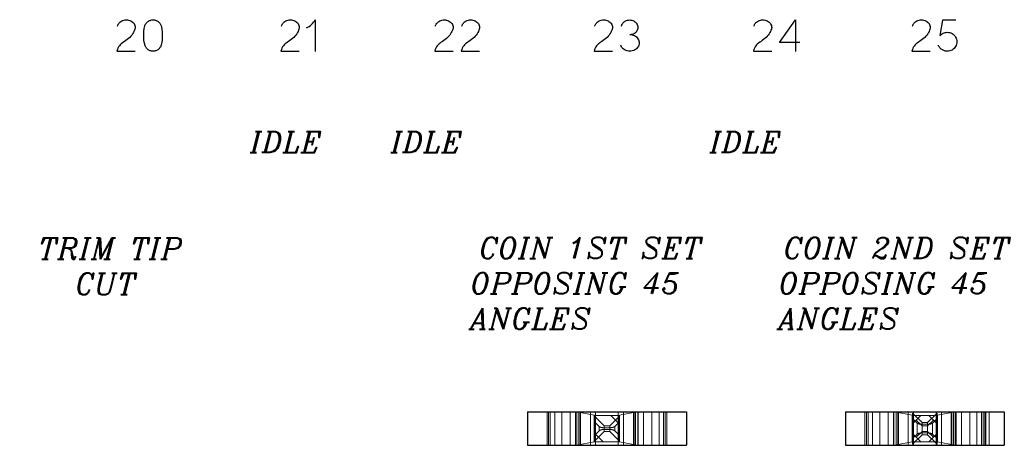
# Model space of a CAD drawing. Header units: inches. Extents: x -14.1 to 21.9, y -36.2 to -13.1.
# Tile 10 of 74: x 1.714 to 2.643, y -25.04 to -24.638. Entities that reach past the tile are written whole.
import ezdxf

# ---------------------------------------------------------------- set-up
doc = ezdxf.new("R2010")
doc.units = ezdxf.units.IN
doc.header["$LTSCALE"] = 0.5
doc.header["$MEASUREMENT"] = 0
doc.linetypes.add('HIDDEN', pattern=[0.225, 0.15, -0.075])
doc.layers.add('APP-M-D', color=42, linetype='Continuous')
doc.layers.add('APP-M-S', color=30, linetype='Continuous')
doc.styles.add('I', font='ITALIC.SHX')

msp = doc.modelspace()

# ---------------------------------------------------------------- linework, layer by layer
at = {"layer": 'APP-M-D', "linetype": 'Continuous'}
for p, q in [((1.81013, -24.63963), (1.81111, -24.63922)), ((1.81111, -24.63922), (1.81211, -24.63895)), ((1.81211, -24.63895), (1.81319, -24.63876)), ((1.81211, -24.63895), (1.81211, -24.63895)), ((1.81319, -24.63876), (1.81427, -24.63869)), ((1.81427, -24.63869), (1.81536, -24.63876)), ((1.81536, -24.63876), (1.81645, -24.63895)), ((1.81645, -24.63895), (1.81645, -24.63895)), ((1.81645, -24.63895), (1.81749, -24.63925)), ((1.81749, -24.63925), (1.81846, -24.63965)), ((1.83558, -24.63971), (1.83621, -24.6394)), ((1.83621, -24.6394), (1.83688, -24.63913)), ((1.83688, -24.63913), (1.83757, -24.63892)), ((1.83757, -24.63892), (1.83828, -24.63878)), ((1.83828, -24.63878), (1.839, -24.63871)), ((1.839, -24.63871), (1.83974, -24.63869)), ((1.83974, -24.63869), (1.83974, -24.63869)), ((1.83974, -24.63869), (1.84048, -24.63875)), ((1.84048, -24.63875), (1.84119, -24.63886)), ((1.84119, -24.63886), (1.84189, -24.63904)), ((1.84189, -24.63904), (1.84256, -24.63928)), ((1.84256, -24.63928), (1.8432, -24.63957)), ((1.96493, -24.63963), (1.9659, -24.63922)), ((1.9659, -24.63922), (1.9669, -24.63895)), ((1.9669, -24.63895), (1.96798, -24.63876)), ((1.9669, -24.63895), (1.9669, -24.63895)), ((1.96798, -24.63876), (1.96907, -24.63869)), ((1.96907, -24.63869), (1.97015, -24.63876)), ((1.97015, -24.63876), (1.97125, -24.63895)), ((1.97125, -24.63895), (1.97125, -24.63895)), ((1.97125, -24.63895), (1.97228, -24.63925)), ((1.97228, -24.63925), (1.97325, -24.63965)), ((1.99186, -24.63974), (1.99263, -24.63849)), ((1.99263, -24.63849), (1.99263, -24.63849)), ((1.99263, -24.63849), (1.99263, -24.66849)), ((2.11013, -24.63963), (2.11111, -24.63922)), ((2.11111, -24.63922), (2.11211, -24.63895)), ((2.11211, -24.63895), (2.11319, -24.63876)), ((2.11211, -24.63895), (2.11211, -24.63895)), ((2.11319, -24.63876), (2.11427, -24.63869)), ((2.11427, -24.63869), (2.11536, -24.63876)), ((2.11536, -24.63876), (2.11645, -24.63895)), ((2.11645, -24.63895), (2.11645, -24.63895)), ((2.11645, -24.63895), (2.11749, -24.63925)), ((2.11749, -24.63925), (2.11846, -24.63965)), ((2.13507, -24.63963), (2.13605, -24.63922)), ((2.13605, -24.63922), (2.13705, -24.63895)), ((2.13705, -24.63895), (2.13813, -24.63876)), ((2.13705, -24.63895), (2.13705, -24.63895)), ((2.13813, -24.63876), (2.13921, -24.63869)), ((2.13921, -24.63869), (2.1403, -24.63876)), ((2.1403, -24.63876), (2.14139, -24.63895)), ((2.14139, -24.63895), (2.14139, -24.63895)), ((2.14139, -24.63895), (2.14243, -24.63925)), ((2.14243, -24.63925), (2.1434, -24.63965)), ((2.26051, -24.63963), (2.26149, -24.63922)), ((2.26149, -24.63922), (2.26249, -24.63895)), ((2.26249, -24.63895), (2.26357, -24.63876)), ((2.26249, -24.63895), (2.26249, -24.63895)), ((2.26357, -24.63876), (2.26466, -24.63869)), ((2.26466, -24.63869), (2.26574, -24.63876)), ((2.26574, -24.63876), (2.26684, -24.63895)), ((2.26684, -24.63895), (2.26684, -24.63895)), ((2.26684, -24.63895), (2.26787, -24.63925)), ((2.26787, -24.63925), (2.26884, -24.63965)), ((2.28527, -24.63969), (2.28621, -24.63927)), ((2.28621, -24.63927), (2.28718, -24.63898)), ((2.28718, -24.63898), (2.28816, -24.6388)), ((2.28816, -24.6388), (2.28917, -24.63874)), ((2.28917, -24.63874), (2.29018, -24.6388)), ((2.29018, -24.6388), (2.29116, -24.63898)), ((2.29116, -24.63898), (2.29213, -24.63927)), ((2.29213, -24.63927), (2.29307, -24.63969)), ((2.4107, -24.63963), (2.41168, -24.63922)), ((2.41168, -24.63922), (2.41268, -24.63895)), ((2.41268, -24.63895), (2.41376, -24.63876)), ((2.41268, -24.63895), (2.41268, -24.63895)), ((2.41376, -24.63876), (2.41485, -24.63869)), ((2.41485, -24.63869), (2.41593, -24.63876)), ((2.41593, -24.63876), (2.41703, -24.63895)), ((2.41703, -24.63895), (2.41703, -24.63895)), ((2.41703, -24.63895), (2.41806, -24.63925)), ((2.41806, -24.63925), (2.41903, -24.63965)), ((2.43049, -24.66016), (2.44566, -24.63849)), ((2.44566, -24.63849), (2.44566, -24.63849)), ((2.44566, -24.63849), (2.44566, -24.66849)), ((2.56032, -24.63963), (2.5613, -24.63922)), ((2.5613, -24.63922), (2.5623, -24.63895)), ((2.5623, -24.63895), (2.56338, -24.63876)), ((2.5623, -24.63895), (2.5623, -24.63895)), ((2.56338, -24.63876), (2.56446, -24.63869)), ((2.56446, -24.63869), (2.56555, -24.63876)), ((2.56555, -24.63876), (2.56665, -24.63895)), ((2.56665, -24.63895), (2.56665, -24.63895)), ((2.56665, -24.63895), (2.56768, -24.63925)), ((2.56768, -24.63925), (2.56865, -24.63965)), ((2.58458, -24.6389), (2.58206, -24.65349)), ((2.5971, -24.6389), (2.58458, -24.6389)), ((2.58458, -24.6389), (2.58458, -24.6389)), ((1.80601, -24.64454), (1.80616, -24.644)), ((1.80616, -24.644), (1.80634, -24.64348)), ((1.80634, -24.64348), (1.80656, -24.64299)), ((1.80656, -24.64299), (1.80682, -24.64252)), ((1.80682, -24.64252), (1.80712, -24.64207)), ((1.80712, -24.64207), (1.80746, -24.64164)), ((1.80746, -24.64164), (1.80784, -24.64124)), ((1.80784, -24.64124), (1.80825, -24.64085)), ((1.80825, -24.64085), (1.80918, -24.64018)), ((1.80825, -24.64085), (1.80825, -24.64085)), ((1.80918, -24.64018), (1.81013, -24.63963)), ((1.81846, -24.63965), (1.81937, -24.64016)), ((1.81937, -24.64016), (1.82023, -24.64077)), ((1.82023, -24.64077), (1.82023, -24.64077)), ((1.82023, -24.64077), (1.82095, -24.64149)), ((1.82095, -24.64149), (1.82155, -24.64224)), ((1.82202, -24.64851), (1.82154, -24.64953)), ((1.82155, -24.64224), (1.82203, -24.64305)), ((1.82238, -24.64757), (1.82202, -24.64851)), ((1.82203, -24.64305), (1.82238, -24.64396)), ((1.82238, -24.64396), (1.82238, -24.64396)), ((1.82238, -24.64396), (1.8226, -24.64485)), ((1.8226, -24.64666), (1.82238, -24.64757)), ((1.82238, -24.64757), (1.82238, -24.64757)), ((1.8226, -24.64485), (1.82268, -24.64575)), ((1.82268, -24.64575), (1.8226, -24.64666)), ((1.83091, -24.64932), (1.83115, -24.64727)), ((1.83115, -24.64727), (1.83149, -24.64521)), ((1.83149, -24.64521), (1.83166, -24.6445)), ((1.83149, -24.64521), (1.83149, -24.64521)), ((1.83166, -24.6445), (1.8319, -24.64381)), ((1.8319, -24.64381), (1.8322, -24.64317)), ((1.8322, -24.64317), (1.83255, -24.64256)), ((1.83255, -24.64256), (1.83295, -24.64197)), ((1.83295, -24.64197), (1.8334, -24.64143)), ((1.8334, -24.64143), (1.83389, -24.64094)), ((1.83389, -24.64094), (1.83442, -24.64048)), ((1.83442, -24.64048), (1.83498, -24.64007)), ((1.83498, -24.64007), (1.83558, -24.63971)), ((1.8432, -24.63957), (1.84381, -24.63991)), ((1.84381, -24.63991), (1.84439, -24.64031)), ((1.84439, -24.64031), (1.84492, -24.64075)), ((1.84492, -24.64075), (1.84542, -24.64124)), ((1.84542, -24.64124), (1.84587, -24.64176)), ((1.84587, -24.64176), (1.84629, -24.64233)), ((1.84629, -24.64233), (1.84666, -24.64295)), ((1.84666, -24.64295), (1.84698, -24.64359)), ((1.84698, -24.64359), (1.84725, -24.64426)), ((1.84725, -24.64426), (1.84746, -24.64495)), ((1.84746, -24.64495), (1.84761, -24.64566)), ((1.84761, -24.64566), (1.84761, -24.64566)), ((1.84761, -24.64566), (1.8479, -24.64766)), ((1.8479, -24.64766), (1.84811, -24.64966)), ((1.96081, -24.64454), (1.96096, -24.644)), ((1.96096, -24.644), (1.96114, -24.64348)), ((1.96114, -24.64348), (1.96136, -24.64299)), ((1.96136, -24.64299), (1.96162, -24.64252)), ((1.96162, -24.64252), (1.96192, -24.64207)), ((1.96192, -24.64207), (1.96226, -24.64164)), ((1.96226, -24.64164), (1.96264, -24.64124)), ((1.96264, -24.64124), (1.96305, -24.64085)), ((1.96305, -24.64085), (1.96397, -24.64018)), ((1.96305, -24.64085), (1.96305, -24.64085)), ((1.96397, -24.64018), (1.96493, -24.63963)), ((1.97325, -24.63965), (1.97416, -24.64016)), ((1.97416, -24.64016), (1.97502, -24.64077)), ((1.97502, -24.64077), (1.97502, -24.64077)), ((1.97502, -24.64077), (1.97575, -24.64149)), ((1.97575, -24.64149), (1.97635, -24.64224)), ((1.97681, -24.64851), (1.97634, -24.64953)), ((1.97635, -24.64224), (1.97683, -24.64305)), ((1.97718, -24.64757), (1.97681, -24.64851)), ((1.97683, -24.64305), (1.97718, -24.64396)), ((1.97718, -24.64396), (1.97718, -24.64396)), ((1.97718, -24.64396), (1.9774, -24.64485)), ((1.9774, -24.64666), (1.97718, -24.64757)), ((1.97718, -24.64757), (1.97718, -24.64757)), ((1.9774, -24.64485), (1.97747, -24.64575)), ((1.97747, -24.64575), (1.9774, -24.64666)), ((1.98426, -24.64628), (1.98555, -24.64561)), ((1.98555, -24.64561), (1.98678, -24.64485)), ((1.98678, -24.64485), (1.98795, -24.64399)), ((1.98795, -24.64399), (1.98904, -24.64305)), ((1.98904, -24.64305), (1.99007, -24.64202)), ((1.99007, -24.64202), (1.99101, -24.64091)), ((1.99101, -24.64091), (1.99186, -24.63974)), ((2.10602, -24.64454), (2.10616, -24.644)), ((2.10616, -24.644), (2.10634, -24.64348)), ((2.10634, -24.64348), (2.10656, -24.64299)), ((2.10656, -24.64299), (2.10682, -24.64252)), ((2.10682, -24.64252), (2.10712, -24.64207)), ((2.10712, -24.64207), (2.10746, -24.64164)), ((2.10746, -24.64164), (2.10784, -24.64124)), ((2.10784, -24.64124), (2.10825, -24.64085)), ((2.10825, -24.64085), (2.10918, -24.64018)), ((2.10825, -24.64085), (2.10825, -24.64085)), ((2.10918, -24.64018), (2.11013, -24.63963)), ((2.11846, -24.63965), (2.11937, -24.64016)), ((2.11937, -24.64016), (2.12023, -24.64077)), ((2.12023, -24.64077), (2.12023, -24.64077)), ((2.12023, -24.64077), (2.12095, -24.64149)), ((2.12095, -24.64149), (2.12155, -24.64224)), ((2.12202, -24.64851), (2.12154, -24.64953)), ((2.12155, -24.64224), (2.12203, -24.64305)), ((2.12238, -24.64757), (2.12202, -24.64851)), ((2.12203, -24.64305), (2.12238, -24.64396)), ((2.12238, -24.64396), (2.12238, -24.64396)), ((2.12238, -24.64396), (2.1226, -24.64485)), ((2.1226, -24.64666), (2.12238, -24.64757)), ((2.12238, -24.64757), (2.12238, -24.64757)), ((2.1226, -24.64485), (2.12268, -24.64575)), ((2.12268, -24.64575), (2.1226, -24.64666)), ((2.13096, -24.64454), (2.1311, -24.644)), ((2.1311, -24.644), (2.13128, -24.64348)), ((2.13128, -24.64348), (2.1315, -24.64299)), ((2.1315, -24.64299), (2.13176, -24.64252)), ((2.13176, -24.64252), (2.13206, -24.64207)), ((2.13206, -24.64207), (2.1324, -24.64164)), ((2.1324, -24.64164), (2.13278, -24.64124)), ((2.13278, -24.64124), (2.13319, -24.64085)), ((2.13319, -24.64085), (2.13412, -24.64018)), ((2.13319, -24.64085), (2.13319, -24.64085)), ((2.13412, -24.64018), (2.13507, -24.63963)), ((2.1434, -24.63965), (2.14431, -24.64016)), ((2.14431, -24.64016), (2.14517, -24.64077)), ((2.14517, -24.64077), (2.14517, -24.64077)), ((2.14517, -24.64077), (2.14589, -24.64149)), ((2.14589, -24.64149), (2.14649, -24.64224)), ((2.14696, -24.64851), (2.14648, -24.64953)), ((2.14649, -24.64224), (2.14697, -24.64305)), ((2.14732, -24.64757), (2.14696, -24.64851)), ((2.14697, -24.64305), (2.14732, -24.64396)), ((2.14732, -24.64396), (2.14732, -24.64396)), ((2.14732, -24.64396), (2.14754, -24.64485)), ((2.14754, -24.64666), (2.14732, -24.64757)), ((2.14732, -24.64757), (2.14732, -24.64757)), ((2.14754, -24.64485), (2.14762, -24.64575)), ((2.14762, -24.64575), (2.14754, -24.64666)), ((2.2564, -24.64454), (2.25654, -24.644)), ((2.25654, -24.644), (2.25672, -24.64348)), ((2.25672, -24.64348), (2.25695, -24.64299)), ((2.25695, -24.64299), (2.2572, -24.64252)), ((2.2572, -24.64252), (2.2575, -24.64207)), ((2.2575, -24.64207), (2.25785, -24.64164)), ((2.25785, -24.64164), (2.25822, -24.64124)), ((2.25822, -24.64124), (2.25864, -24.64085)), ((2.25864, -24.64085), (2.25956, -24.64018)), ((2.25864, -24.64085), (2.25864, -24.64085)), ((2.25956, -24.64018), (2.26051, -24.63963)), ((2.26884, -24.63965), (2.26975, -24.64016)), ((2.26975, -24.64016), (2.27061, -24.64077)), ((2.27061, -24.64077), (2.27061, -24.64077)), ((2.27061, -24.64077), (2.27133, -24.64149)), ((2.27133, -24.64149), (2.27193, -24.64224)), ((2.27193, -24.64224), (2.27241, -24.64305)), ((2.2724, -24.64851), (2.27193, -24.64953)), ((2.27277, -24.64757), (2.2724, -24.64851)), ((2.27241, -24.64305), (2.27277, -24.64396)), ((2.27277, -24.64396), (2.27277, -24.64396)), ((2.27277, -24.64396), (2.27298, -24.64485)), ((2.27298, -24.64666), (2.27277, -24.64757)), ((2.27277, -24.64757), (2.27277, -24.64757)), ((2.27298, -24.64485), (2.27306, -24.64575)), ((2.27306, -24.64575), (2.27298, -24.64666)), ((2.2815, -24.64454), (2.28171, -24.64377)), ((2.28171, -24.64377), (2.282, -24.64304)), ((2.282, -24.64304), (2.28237, -24.64234)), ((2.28237, -24.64234), (2.28283, -24.64168)), ((2.28283, -24.64168), (2.28335, -24.64107)), ((2.28335, -24.64107), (2.28394, -24.64054)), ((2.28394, -24.64054), (2.28458, -24.64008)), ((2.28458, -24.64008), (2.28527, -24.63969)), ((2.28527, -24.63969), (2.28527, -24.63969)), ((2.29307, -24.63969), (2.29307, -24.63969)), ((2.29307, -24.63969), (2.29389, -24.64017)), ((2.29389, -24.64017), (2.29463, -24.64075)), ((2.29463, -24.64075), (2.29528, -24.64142)), ((2.29528, -24.64142), (2.29584, -24.6422)), ((2.29584, -24.6422), (2.2963, -24.64304)), ((2.2963, -24.64861), (2.29584, -24.64945)), ((2.2963, -24.64304), (2.29663, -24.64392)), ((2.29663, -24.64772), (2.2963, -24.64861)), ((2.29663, -24.64392), (2.29684, -24.64485)), ((2.29684, -24.64679), (2.29663, -24.64772)), ((2.29684, -24.64485), (2.29692, -24.64582)), ((2.29692, -24.64582), (2.29684, -24.64679)), ((2.29692, -24.64582), (2.29692, -24.64582)), ((2.40659, -24.64454), (2.40674, -24.644)), ((2.40674, -24.644), (2.40692, -24.64348)), ((2.40692, -24.64348), (2.40714, -24.64299)), ((2.40714, -24.64299), (2.4074, -24.64252)), ((2.4074, -24.64252), (2.4077, -24.64207)), ((2.4077, -24.64207), (2.40804, -24.64164)), ((2.40804, -24.64164), (2.40841, -24.64124)), ((2.40841, -24.64124), (2.40883, -24.64085)), ((2.40883, -24.64085), (2.40975, -24.64018)), ((2.40883, -24.64085), (2.40883, -24.64085)), ((2.40975, -24.64018), (2.4107, -24.63963)), ((2.41903, -24.63965), (2.41994, -24.64016)), ((2.41994, -24.64016), (2.4208, -24.64077)), ((2.4208, -24.64077), (2.4208, -24.64077)), ((2.4208, -24.64077), (2.42153, -24.64149)), ((2.42153, -24.64149), (2.42213, -24.64224)), ((2.42259, -24.64851), (2.42212, -24.64953)), ((2.42213, -24.64224), (2.42261, -24.64305)), ((2.42296, -24.64757), (2.42259, -24.64851)), ((2.42261, -24.64305), (2.42296, -24.64396)), ((2.42296, -24.64396), (2.42296, -24.64396)), ((2.42296, -24.64396), (2.42317, -24.64485)), ((2.42317, -24.64666), (2.42296, -24.64757)), ((2.42296, -24.64757), (2.42296, -24.64757)), ((2.42317, -24.64485), (2.42325, -24.64575)), ((2.42325, -24.64575), (2.42317, -24.64666)), ((2.55621, -24.64454), (2.55635, -24.644)), ((2.55635, -24.644), (2.55653, -24.64348)), ((2.55653, -24.64348), (2.55675, -24.64299)), ((2.55675, -24.64299), (2.55701, -24.64252)), ((2.55701, -24.64252), (2.55731, -24.64207)), ((2.55731, -24.64207), (2.55765, -24.64164)), ((2.55765, -24.64164), (2.55803, -24.64124)), ((2.55803, -24.64124), (2.55844, -24.64085)), ((2.55844, -24.64085), (2.55937, -24.64018)), ((2.55844, -24.64085), (2.55844, -24.64085)), ((2.55937, -24.64018), (2.56032, -24.63963)), ((2.56865, -24.63965), (2.56956, -24.64016)), ((2.56956, -24.64016), (2.57042, -24.64077)), ((2.57042, -24.64077), (2.57042, -24.64077)), ((2.57042, -24.64077), (2.57114, -24.64149)), ((2.57114, -24.64149), (2.57174, -24.64224)), ((2.57174, -24.64224), (2.57222, -24.64305)), ((2.57221, -24.64851), (2.57174, -24.64953)), ((2.57258, -24.64757), (2.57221, -24.64851)), ((2.57222, -24.64305), (2.57258, -24.64396)), ((2.57258, -24.64396), (2.57258, -24.64396)), ((2.57258, -24.64396), (2.57279, -24.64485)), ((2.57279, -24.64666), (2.57258, -24.64757)), ((2.57258, -24.64757), (2.57258, -24.64757)), ((2.57279, -24.64485), (2.57287, -24.64575)), ((2.57287, -24.64575), (2.57279, -24.64666)), ((1.81506, -24.6573), (1.81384, -24.65822)), ((1.81629, -24.65631), (1.81506, -24.6573)), ((1.81749, -24.65522), (1.81629, -24.65631)), ((1.81629, -24.65631), (1.81629, -24.65631)), ((1.81855, -24.6541), (1.81749, -24.65522)), ((1.81948, -24.65296), (1.81855, -24.6541)), ((1.82027, -24.65179), (1.81948, -24.65296)), ((1.82096, -24.65063), (1.82027, -24.65179)), ((1.82027, -24.65179), (1.82027, -24.65179)), ((1.82154, -24.64953), (1.82096, -24.65063)), ((1.83073, -24.65344), (1.83077, -24.65138)), ((1.8308, -24.65549), (1.83073, -24.65344)), ((1.83077, -24.65138), (1.83091, -24.64932)), ((1.83097, -24.65755), (1.8308, -24.65549)), ((1.83124, -24.65961), (1.83097, -24.65755)), ((1.84798, -24.65763), (1.84772, -24.65962)), ((1.84816, -24.65564), (1.84798, -24.65763)), ((1.84811, -24.64966), (1.84822, -24.65166)), ((1.84823, -24.65365), (1.84816, -24.65564)), ((1.84822, -24.65166), (1.84823, -24.65365)), ((1.96985, -24.6573), (1.96864, -24.65822)), ((1.97109, -24.65631), (1.96985, -24.6573)), ((1.97228, -24.65522), (1.97109, -24.65631)), ((1.97109, -24.65631), (1.97109, -24.65631)), ((1.97334, -24.6541), (1.97228, -24.65522)), ((1.97427, -24.65296), (1.97334, -24.6541)), ((1.97506, -24.65179), (1.97427, -24.65296)), ((1.97575, -24.65063), (1.97506, -24.65179)), ((1.97506, -24.65179), (1.97506, -24.65179)), ((1.97634, -24.64953), (1.97575, -24.65063)), ((2.11506, -24.6573), (2.11384, -24.65822)), ((2.11629, -24.65631), (2.11506, -24.6573)), ((2.11749, -24.65522), (2.11629, -24.65631)), ((2.11629, -24.65631), (2.11629, -24.65631)), ((2.11855, -24.6541), (2.11749, -24.65522)), ((2.11948, -24.65296), (2.11855, -24.6541)), ((2.12027, -24.65179), (2.11948, -24.65296)), ((2.12096, -24.65063), (2.12027, -24.65179)), ((2.12027, -24.65179), (2.12027, -24.65179)), ((2.12154, -24.64953), (2.12096, -24.65063)), ((2.14, -24.6573), (2.13878, -24.65822)), ((2.14123, -24.65631), (2.14, -24.6573)), ((2.14243, -24.65522), (2.14123, -24.65631)), ((2.14123, -24.65631), (2.14123, -24.65631)), ((2.14349, -24.6541), (2.14243, -24.65522)), ((2.14442, -24.65296), (2.14349, -24.6541)), ((2.14521, -24.65179), (2.14442, -24.65296)), ((2.1459, -24.65063), (2.14521, -24.65179)), ((2.14521, -24.65179), (2.14521, -24.65179)), ((2.14648, -24.64953), (2.1459, -24.65063)), ((2.26544, -24.6573), (2.26422, -24.65822)), ((2.26668, -24.65631), (2.26544, -24.6573)), ((2.26787, -24.65522), (2.26668, -24.65631)), ((2.26668, -24.65631), (2.26668, -24.65631)), ((2.26893, -24.6541), (2.26787, -24.65522)), ((2.26986, -24.65296), (2.26893, -24.6541)), ((2.27065, -24.65179), (2.26986, -24.65296)), ((2.27134, -24.65063), (2.27065, -24.65179)), ((2.27065, -24.65179), (2.27065, -24.65179)), ((2.27193, -24.64953), (2.27134, -24.65063)), ((2.28934, -24.65245), (2.2905, -24.65252)), ((2.2905, -24.65252), (2.29163, -24.65272)), ((2.29135, -24.65244), (2.29075, -24.65254)), ((2.29192, -24.65233), (2.29135, -24.65244)), ((2.29163, -24.65272), (2.29271, -24.65306)), ((2.29249, -24.65218), (2.29192, -24.65233)), ((2.29307, -24.65196), (2.29249, -24.65218)), ((2.29271, -24.65306), (2.29377, -24.65353)), ((2.29389, -24.65147), (2.29307, -24.65196)), ((2.29307, -24.65196), (2.29307, -24.65196)), ((2.29377, -24.65353), (2.29377, -24.65353)), ((2.29377, -24.65353), (2.29475, -24.65412)), ((2.29463, -24.65089), (2.29389, -24.65147)), ((2.29528, -24.65022), (2.29463, -24.65089)), ((2.29475, -24.65412), (2.29561, -24.6548)), ((2.29584, -24.64945), (2.29528, -24.65022)), ((2.29561, -24.6548), (2.29636, -24.65557)), ((2.29636, -24.65557), (2.297, -24.65643)), ((2.297, -24.65643), (2.297, -24.65643)), ((2.297, -24.65643), (2.29753, -24.65739)), ((2.29753, -24.65739), (2.2979, -24.65837)), ((2.41563, -24.6573), (2.41442, -24.65822)), ((2.41687, -24.65631), (2.41563, -24.6573)), ((2.41806, -24.65522), (2.41687, -24.65631)), ((2.41687, -24.65631), (2.41687, -24.65631)), ((2.41912, -24.6541), (2.41806, -24.65522)), ((2.42005, -24.65296), (2.41912, -24.6541)), ((2.42084, -24.65179), (2.42005, -24.65296)), ((2.42153, -24.65063), (2.42084, -24.65179)), ((2.42084, -24.65179), (2.42084, -24.65179)), ((2.42212, -24.64953), (2.42153, -24.65063)), ((2.56525, -24.6573), (2.56403, -24.65822)), ((2.56648, -24.65631), (2.56525, -24.6573)), ((2.56768, -24.65522), (2.56648, -24.65631)), ((2.56648, -24.65631), (2.56648, -24.65631)), ((2.56874, -24.6541), (2.56768, -24.65522)), ((2.56967, -24.65296), (2.56874, -24.6541)), ((2.57046, -24.65179), (2.56967, -24.65296)), ((2.57115, -24.65063), (2.57046, -24.65179)), ((2.57046, -24.65179), (2.57046, -24.65179)), ((2.57174, -24.64953), (2.57115, -24.65063)), ((2.58206, -24.65349), (2.58275, -24.65279)), ((2.58206, -24.65349), (2.58206, -24.65349)), ((2.58275, -24.65279), (2.5835, -24.65217)), ((2.5835, -24.65217), (2.5843, -24.65164)), ((2.5843, -24.65164), (2.58517, -24.65119)), ((2.58517, -24.65119), (2.58607, -24.65084)), ((2.58607, -24.65084), (2.587, -24.65059)), ((2.587, -24.65059), (2.58795, -24.65043)), ((2.58795, -24.65043), (2.58894, -24.65039)), ((2.58894, -24.65039), (2.58894, -24.65039)), ((2.58894, -24.65039), (2.59014, -24.65044)), ((2.59014, -24.65044), (2.5913, -24.65066)), ((2.5913, -24.65066), (2.59242, -24.65102)), ((2.59242, -24.65102), (2.59349, -24.65155)), ((2.59349, -24.65155), (2.59449, -24.6522)), ((2.59449, -24.6522), (2.59538, -24.65298)), ((2.59538, -24.65298), (2.59615, -24.65386)), ((2.59615, -24.65386), (2.59681, -24.65486)), ((2.59681, -24.65486), (2.59681, -24.65486)), ((2.59681, -24.65486), (2.59734, -24.65591)), ((2.59734, -24.65591), (2.59771, -24.65701)), ((2.59771, -24.65701), (2.59793, -24.65814)), ((1.80583, -24.66668), (1.80539, -24.66808)), ((1.80636, -24.6654), (1.80583, -24.66668)), ((1.80699, -24.66423), (1.80636, -24.6654)), ((1.80771, -24.66319), (1.80699, -24.66423)), ((1.80851, -24.66223), (1.80771, -24.66319)), ((1.80771, -24.66319), (1.80771, -24.66319)), ((1.8094, -24.66134), (1.80851, -24.66223)), ((1.81039, -24.66053), (1.8094, -24.66134)), ((1.81148, -24.65979), (1.81039, -24.66053)), ((1.81265, -24.65904), (1.81148, -24.65979)), ((1.81148, -24.65979), (1.81148, -24.65979)), ((1.81384, -24.65822), (1.81265, -24.65904)), ((1.83162, -24.66166), (1.83124, -24.65961)), ((1.83177, -24.66236), (1.83162, -24.66166)), ((1.83162, -24.66166), (1.83162, -24.66166)), ((1.83198, -24.66304), (1.83177, -24.66236)), ((1.83225, -24.66369), (1.83198, -24.66304)), ((1.83257, -24.66431), (1.83225, -24.66369)), ((1.83295, -24.66489), (1.83257, -24.66431)), ((1.83337, -24.66543), (1.83295, -24.66489)), ((1.83383, -24.66593), (1.83337, -24.66543)), ((1.83433, -24.6664), (1.83383, -24.66593)), ((1.83488, -24.66682), (1.83433, -24.6664)), ((1.83545, -24.66719), (1.83488, -24.66682)), ((1.83606, -24.66751), (1.83545, -24.66719)), ((1.84353, -24.66719), (1.84291, -24.66751)), ((1.8441, -24.66682), (1.84353, -24.66719)), ((1.84465, -24.6664), (1.8441, -24.66682)), ((1.84515, -24.66593), (1.84465, -24.6664)), ((1.84561, -24.66543), (1.84515, -24.66593)), ((1.84603, -24.66489), (1.84561, -24.66543)), ((1.84641, -24.66431), (1.84603, -24.66489)), ((1.84673, -24.66369), (1.84641, -24.66431)), ((1.847, -24.66304), (1.84673, -24.66369)), ((1.84721, -24.66236), (1.847, -24.66304)), ((1.84736, -24.66166), (1.84721, -24.66236)), ((1.84772, -24.65962), (1.84737, -24.66161)), ((1.96063, -24.66668), (1.96019, -24.66808)), ((1.96116, -24.6654), (1.96063, -24.66668)), ((1.96179, -24.66423), (1.96116, -24.6654)), ((1.96251, -24.66319), (1.96179, -24.66423)), ((1.96331, -24.66223), (1.96251, -24.66319)), ((1.96251, -24.66319), (1.96251, -24.66319)), ((1.9642, -24.66134), (1.96331, -24.66223)), ((1.96519, -24.66053), (1.9642, -24.66134)), ((1.96628, -24.65979), (1.96519, -24.66053)), ((1.96745, -24.65904), (1.96628, -24.65979)), ((1.96628, -24.65979), (1.96628, -24.65979)), ((1.96864, -24.65822), (1.96745, -24.65904)), ((2.10583, -24.66668), (2.10539, -24.66808)), ((2.10636, -24.6654), (2.10583, -24.66668)), ((2.10699, -24.66423), (2.10636, -24.6654)), ((2.10771, -24.66319), (2.10699, -24.66423)), ((2.10851, -24.66223), (2.10771, -24.66319)), ((2.10771, -24.66319), (2.10771, -24.66319)), ((2.1094, -24.66134), (2.10851, -24.66223)), ((2.11039, -24.66053), (2.1094, -24.66134)), ((2.11148, -24.65979), (2.11039, -24.66053)), ((2.11265, -24.65904), (2.11148, -24.65979)), ((2.11148, -24.65979), (2.11148, -24.65979)), ((2.11384, -24.65822), (2.11265, -24.65904)), ((2.13077, -24.66668), (2.13033, -24.66808)), ((2.1313, -24.6654), (2.13077, -24.66668)), ((2.13193, -24.66423), (2.1313, -24.6654)), ((2.13265, -24.66319), (2.13193, -24.66423)), ((2.13345, -24.66223), (2.13265, -24.66319)), ((2.13265, -24.66319), (2.13265, -24.66319)), ((2.13434, -24.66134), (2.13345, -24.66223)), ((2.13533, -24.66053), (2.13434, -24.66134)), ((2.13642, -24.65979), (2.13533, -24.66053)), ((2.13759, -24.65904), (2.13642, -24.65979)), ((2.13642, -24.65979), (2.13642, -24.65979)), ((2.13878, -24.65822), (2.13759, -24.65904)), ((2.25621, -24.66668), (2.25578, -24.66808)), ((2.25675, -24.6654), (2.25621, -24.66668)), ((2.25738, -24.66423), (2.25675, -24.6654)), ((2.2581, -24.66319), (2.25738, -24.66423)), ((2.25889, -24.66223), (2.2581, -24.66319)), ((2.2581, -24.66319), (2.2581, -24.66319)), ((2.25979, -24.66134), (2.25889, -24.66223)), ((2.26078, -24.66053), (2.25979, -24.66134)), ((2.26187, -24.65979), (2.26078, -24.66053)), ((2.26304, -24.65904), (2.26187, -24.65979)), ((2.26187, -24.65979), (2.26187, -24.65979)), ((2.26422, -24.65822), (2.26304, -24.65904)), ((2.28118, -24.66348), (2.2808, -24.66253)), ((2.28167, -24.66435), (2.28118, -24.66348)), ((2.28231, -24.66521), (2.28167, -24.66435)), ((2.28167, -24.66435), (2.28167, -24.66435)), ((2.28305, -24.66598), (2.28231, -24.66521)), ((2.28392, -24.66666), (2.28305, -24.66598)), ((2.2849, -24.66725), (2.28392, -24.66666)), ((2.28594, -24.66771), (2.2849, -24.66725)), ((2.2849, -24.66725), (2.2849, -24.66725)), ((2.29377, -24.66725), (2.29273, -24.66771)), ((2.29475, -24.66666), (2.29377, -24.66725)), ((2.29377, -24.66725), (2.29377, -24.66725)), ((2.29561, -24.66598), (2.29475, -24.66666)), ((2.29636, -24.66521), (2.29561, -24.66598)), ((2.297, -24.66435), (2.29636, -24.66521)), ((2.29753, -24.66338), (2.297, -24.66435)), ((2.297, -24.66435), (2.297, -24.66435)), ((2.2979, -24.6624), (2.29753, -24.66338)), ((2.2979, -24.65837), (2.29813, -24.65936)), ((2.29813, -24.66139), (2.2979, -24.6624)), ((2.29813, -24.65936), (2.2982, -24.66037)), ((2.2982, -24.66037), (2.29813, -24.66139)), ((2.2982, -24.66037), (2.2982, -24.66037)), ((2.40641, -24.66668), (2.40597, -24.66808)), ((2.40694, -24.6654), (2.40641, -24.66668)), ((2.40757, -24.66423), (2.40694, -24.6654)), ((2.40829, -24.66319), (2.40757, -24.66423)), ((2.40909, -24.66223), (2.40829, -24.66319)), ((2.40829, -24.66319), (2.40829, -24.66319)), ((2.40998, -24.66134), (2.40909, -24.66223)), ((2.41097, -24.66053), (2.40998, -24.66134)), ((2.41206, -24.65979), (2.41097, -24.66053)), ((2.41323, -24.65904), (2.41206, -24.65979)), ((2.41206, -24.65979), (2.41206, -24.65979)), ((2.41442, -24.65822), (2.41323, -24.65904)), ((2.4498, -24.66016), (2.43049, -24.66016)), ((2.43049, -24.66016), (2.43049, -24.66016)), ((2.55602, -24.66668), (2.55558, -24.66808)), ((2.55656, -24.6654), (2.55602, -24.66668)), ((2.55719, -24.66423), (2.55656, -24.6654)), ((2.5579, -24.66319), (2.55719, -24.66423)), ((2.5587, -24.66223), (2.5579, -24.66319)), ((2.5579, -24.66319), (2.5579, -24.66319)), ((2.5596, -24.66134), (2.5587, -24.66223)), ((2.56058, -24.66053), (2.5596, -24.66134)), ((2.56168, -24.65979), (2.56058, -24.66053)), ((2.56285, -24.65904), (2.56168, -24.65979)), ((2.56168, -24.65979), (2.56168, -24.65979)), ((2.56403, -24.65822), (2.56285, -24.65904)), ((2.58081, -24.66327), (2.58052, -24.66265)), ((2.58114, -24.66387), (2.58081, -24.66327)), ((2.58151, -24.66444), (2.58114, -24.66387)), ((2.58191, -24.66497), (2.58151, -24.66444)), ((2.58235, -24.66547), (2.58191, -24.66497)), ((2.58282, -24.66593), (2.58235, -24.66547)), ((2.58332, -24.66636), (2.58282, -24.66593)), ((2.58386, -24.66675), (2.58332, -24.66636)), ((2.58442, -24.6671), (2.58386, -24.66675)), ((2.58501, -24.66741), (2.58442, -24.6671)), ((2.59349, -24.66711), (2.59242, -24.66762)), ((2.59449, -24.66646), (2.59349, -24.66711)), ((2.59538, -24.66569), (2.59449, -24.66646)), ((2.59615, -24.66481), (2.59538, -24.66569)), ((2.59681, -24.66381), (2.59615, -24.66481)), ((2.59734, -24.66274), (2.59681, -24.66381)), ((2.59681, -24.66381), (2.59681, -24.66381)), ((2.59771, -24.66163), (2.59734, -24.66274)), ((2.59793, -24.66049), (2.59771, -24.66163)), ((2.59793, -24.65814), (2.59801, -24.65932)), ((2.59801, -24.65932), (2.59793, -24.66049)), ((1.80539, -24.66808), (1.80539, -24.66808)), ((1.80539, -24.66808), (1.82267, -24.66808)), ((1.83671, -24.66779), (1.83606, -24.66751)), ((1.83738, -24.66801), (1.83671, -24.66779)), ((1.83807, -24.66816), (1.83738, -24.66801)), ((1.83877, -24.66826), (1.83807, -24.66816)), ((1.83949, -24.66829), (1.83877, -24.66826)), ((1.84021, -24.66826), (1.83949, -24.66829)), ((1.83949, -24.66829), (1.83949, -24.66829)), ((1.84091, -24.66816), (1.84021, -24.66826)), ((1.84159, -24.66801), (1.84091, -24.66816)), ((1.84226, -24.66779), (1.84159, -24.66801)), ((1.84291, -24.66751), (1.84226, -24.66779)), ((1.96019, -24.66808), (1.96019, -24.66808)), ((1.96019, -24.66808), (1.97747, -24.66808)), ((2.10539, -24.66808), (2.10539, -24.66808)), ((2.10539, -24.66808), (2.12267, -24.66808)), ((2.13033, -24.66808), (2.13033, -24.66808)), ((2.13033, -24.66808), (2.14761, -24.66808)), ((2.25578, -24.66808), (2.25578, -24.66808)), ((2.25578, -24.66808), (2.27305, -24.66808)), ((2.28703, -24.66803), (2.28594, -24.66771)), ((2.28816, -24.66822), (2.28703, -24.66803)), ((2.28934, -24.66829), (2.28816, -24.66822)), ((2.29051, -24.66822), (2.28934, -24.66829)), ((2.28934, -24.66829), (2.28934, -24.66829)), ((2.29165, -24.66803), (2.29051, -24.66822)), ((2.29273, -24.66771), (2.29165, -24.66803)), ((2.40597, -24.66808), (2.40597, -24.66808)), ((2.40597, -24.66808), (2.42325, -24.66808)), ((2.55558, -24.66808), (2.55558, -24.66808)), ((2.55558, -24.66808), (2.57286, -24.66808)), ((2.58562, -24.66767), (2.58501, -24.66741)), ((2.58626, -24.66789), (2.58562, -24.66767)), ((2.58692, -24.66807), (2.58626, -24.66789)), ((2.58759, -24.66819), (2.58692, -24.66807)), ((2.58826, -24.66826), (2.58759, -24.66819)), ((2.58894, -24.66829), (2.58826, -24.66826)), ((2.59014, -24.66822), (2.58894, -24.66829)), ((2.58894, -24.66829), (2.58894, -24.66829)), ((2.5913, -24.66799), (2.59014, -24.66822)), ((2.59242, -24.66762), (2.5913, -24.66799))]:
    msp.add_line(p, q, dxfattribs=at)
at = {"layer": 'APP-M-S', "linetype": 'Continuous', "lineweight": 25}
for p, q in [((2.19277, -25.00873), (2.19277, -25.04023)), ((2.19277, -25.00873), (2.34277, -25.00873)), ((2.19277, -25.00873), (2.19277, -25.04023)), ((2.34277, -25.00873), (2.34277, -25.04023)), ((2.34277, -25.00873), (2.34277, -25.04023)), ((2.49277, -25.00873), (2.49277, -25.04023)), ((2.49277, -25.00873), (2.64277, -25.00873)), ((2.49277, -25.00873), (2.49277, -25.04023)), ((2.64277, -25.00873), (2.64277, -25.04023)), ((2.64277, -25.00873), (2.64277, -25.04023)), ((2.19277, -25.04023), (2.34277, -25.04023)), ((2.49277, -25.04023), (2.64277, -25.04023))]:
    msp.add_line(p, q, dxfattribs=at)
at = {"layer": 'APP-M-S', "linetype": 'HIDDEN', "lineweight": 18}
for p, q in [((2.21127, -25.00873), (2.21127, -25.04023)), ((2.21277, -25.04023), (2.21277, -25.00873)), ((2.21427, -25.00873), (2.21427, -25.04023)), ((2.21855, -25.04023), (2.21855, -25.00873)), ((2.21855, -25.04023), (2.21855, -25.00873)), ((2.22527, -25.04023), (2.22527, -25.00873)), ((2.23324, -25.04023), (2.23324, -25.00873)), ((2.23324, -25.04023), (2.23324, -25.00873)), ((2.23324, -25.00873), (2.23324, -25.04023)), ((2.23824, -25.04023), (2.23824, -25.00873)), ((2.23824, -25.04023), (2.23824, -25.00873)), ((2.23865, -25.04023), (2.23865, -25.00873)), ((2.23924, -25.00873), (2.25586, -25.0119)), ((2.24071, -25.04023), (2.24071, -25.00873)), ((2.24071, -25.04023), (2.24071, -25.00873)), ((2.24218, -25.04023), (2.24218, -25.00873)), ((2.24218, -25.04023), (2.24218, -25.00873)), ((2.24277, -25.00873), (2.24277, -25.04023)), ((2.25214, -25.04023), (2.25214, -25.00873)), ((2.25214, -25.04023), (2.25214, -25.00873)), ((2.25702, -25.04023), (2.25702, -25.00873)), ((2.25702, -25.00873), (2.25702, -25.04023)), ((2.27851, -25.04023), (2.27851, -25.00873)), ((2.27851, -25.04023), (2.27851, -25.00873)), ((2.29629, -25.00873), (2.27968, -25.0119)), ((2.28339, -25.04023), (2.28339, -25.00873)), ((2.28339, -25.00873), (2.28339, -25.04023)), ((2.29277, -25.00873), (2.29277, -25.04023)), ((2.29336, -25.04023), (2.29336, -25.00873)), ((2.29336, -25.04023), (2.29336, -25.00873)), ((2.29482, -25.04023), (2.29482, -25.00873)), ((2.29482, -25.00873), (2.29482, -25.04023)), ((2.29688, -25.00873), (2.29688, -25.04023)), ((2.29729, -25.04023), (2.29729, -25.00873)), ((2.29729, -25.04023), (2.29729, -25.00873)), ((2.30229, -25.04023), (2.30229, -25.00873)), ((2.30229, -25.00873), (2.30229, -25.04023)), ((2.30229, -25.04023), (2.30229, -25.00873)), ((2.31027, -25.00873), (2.31027, -25.04023)), ((2.31698, -25.04023), (2.31698, -25.00873)), ((2.31698, -25.04023), (2.31698, -25.00873)), ((2.32127, -25.00873), (2.32127, -25.04023)), ((2.32277, -25.00873), (2.32277, -25.04023)), ((2.32427, -25.00873), (2.32427, -25.04023)), ((2.51127, -25.00873), (2.51127, -25.04023)), ((2.51277, -25.04023), (2.51277, -25.00873)), ((2.51427, -25.00873), (2.51427, -25.04023)), ((2.51855, -25.04023), (2.51855, -25.00873)), ((2.51855, -25.04023), (2.51855, -25.00873)), ((2.52527, -25.04023), (2.52527, -25.00873)), ((2.53324, -25.04023), (2.53324, -25.00873)), ((2.53324, -25.04023), (2.53324, -25.00873)), ((2.53324, -25.00873), (2.53324, -25.04023)), ((2.53824, -25.04023), (2.53824, -25.00873)), ((2.53824, -25.04023), (2.53824, -25.00873)), ((2.53865, -25.04023), (2.53865, -25.00873)), ((2.53924, -25.00873), (2.55586, -25.0119)), ((2.54071, -25.04023), (2.54071, -25.00873)), ((2.54071, -25.04023), (2.54071, -25.00873)), ((2.54218, -25.04023), (2.54218, -25.00873)), ((2.54218, -25.04023), (2.54218, -25.00873)), ((2.54277, -25.00873), (2.54277, -25.04023)), ((2.55214, -25.04023), (2.55214, -25.00873)), ((2.55214, -25.04023), (2.55214, -25.00873)), ((2.56511, -25.01857), (2.55627, -25.00973)), ((2.55627, -25.01198), (2.55627, -25.00973)), ((2.55702, -25.04023), (2.55702, -25.00873)), ((2.55702, -25.00873), (2.55702, -25.04023)), ((2.57927, -25.00973), (2.57042, -25.01857)), ((2.57851, -25.04023), (2.57851, -25.00873)), ((2.57851, -25.04023), (2.57851, -25.00873)), ((2.57927, -25.01198), (2.57927, -25.00973)), ((2.59629, -25.00873), (2.57968, -25.0119)), ((2.58339, -25.04023), (2.58339, -25.00873)), ((2.58339, -25.00873), (2.58339, -25.04023)), ((2.59277, -25.00873), (2.59277, -25.04023)), ((2.59336, -25.00873), (2.59336, -25.04023)), ((2.59482, -25.00873), (2.59482, -25.04023)), ((2.59636, -25.00873), (2.59636, -25.04023)), ((2.59688, -25.00873), (2.59688, -25.04023)), ((2.59729, -25.04023), (2.59729, -25.00873)), ((2.60229, -25.00873), (2.60229, -25.04023)), ((2.60229, -25.04023), (2.60229, -25.00873)), ((2.61027, -25.00873), (2.61027, -25.04023)), ((2.61698, -25.04023), (2.61698, -25.00873)), ((2.61698, -25.04023), (2.61698, -25.00873)), ((2.62127, -25.00873), (2.62127, -25.04023)), ((2.62277, -25.00873), (2.62277, -25.04023)), ((2.62427, -25.00873), (2.62427, -25.04023)), ((2.62536, -25.00873), (2.62536, -25.04023)), ((2.62536, -25.00873), (2.62536, -25.04023)), ((2.62836, -25.00873), (2.62836, -25.04023)), ((2.25586, -25.0119), (2.25586, -25.03706)), ((2.27938, -25.01198), (2.25616, -25.01198)), ((2.25627, -25.03698), (2.25627, -25.01198)), ((2.26511, -25.02182), (2.25627, -25.01298)), ((2.26511, -25.02182), (2.25627, -25.01298)), ((2.25627, -25.0183), (2.26041, -25.02244)), ((2.27927, -25.01298), (2.27042, -25.02182)), ((2.27042, -25.02182), (2.27584, -25.01641)), ((2.27141, -25.01198), (2.27927, -25.01983)), ((2.27512, -25.02244), (2.27927, -25.0183)), ((2.27927, -25.01198), (2.27927, -25.03698)), ((2.27968, -25.03706), (2.27968, -25.0119)), ((2.55586, -25.0119), (2.55586, -25.03706)), ((2.57938, -25.01198), (2.55616, -25.01198)), ((2.55627, -25.03698), (2.55627, -25.01198)), ((2.55627, -25.01983), (2.56412, -25.01198)), ((2.55627, -25.01505), (2.56041, -25.01919)), ((2.56511, -25.02182), (2.55969, -25.01641)), ((2.56041, -25.01919), (2.56041, -25.02976)), ((2.56511, -25.03038), (2.56511, -25.01857)), ((2.57042, -25.01857), (2.56511, -25.01857)), ((2.57042, -25.02182), (2.57584, -25.01641)), ((2.57042, -25.03038), (2.57042, -25.01857)), ((2.57141, -25.01198), (2.57927, -25.01983)), ((2.57512, -25.01919), (2.57927, -25.01505)), ((2.57512, -25.01919), (2.57512, -25.02976)), ((2.57927, -25.01198), (2.57927, -25.03698)), ((2.57968, -25.03706), (2.57968, -25.0119)), ((2.26041, -25.02651), (2.25627, -25.03066)), ((2.25627, -25.03598), (2.26511, -25.02714)), ((2.26412, -25.03698), (2.25627, -25.02912)), ((2.26511, -25.02714), (2.25969, -25.03255)), ((2.26041, -25.02244), (2.26041, -25.02651)), ((2.26511, -25.02714), (2.26511, -25.02182)), ((2.27042, -25.02182), (2.26511, -25.02182)), ((2.26511, -25.02714), (2.26511, -25.02182)), ((2.26511, -25.02182), (2.27042, -25.02182)), ((2.26511, -25.02364), (2.27042, -25.02364)), ((2.27042, -25.02532), (2.26511, -25.02532)), ((2.26511, -25.02714), (2.27042, -25.02714)), ((2.27042, -25.02714), (2.26511, -25.02714)), ((2.27042, -25.02714), (2.27042, -25.02182)), ((2.27042, -25.02182), (2.27042, -25.02714)), ((2.27042, -25.02714), (2.27927, -25.03598)), ((2.27042, -25.02714), (2.27927, -25.03598)), ((2.27512, -25.02244), (2.27512, -25.02651)), ((2.27927, -25.03066), (2.27512, -25.02651)), ((2.56412, -25.03698), (2.55627, -25.02912)), ((2.56511, -25.02714), (2.55969, -25.03255)), ((2.56511, -25.02039), (2.57042, -25.02039)), ((2.56511, -25.02714), (2.56511, -25.02182)), ((2.56511, -25.02182), (2.57042, -25.02182)), ((2.57042, -25.02714), (2.56511, -25.02714)), ((2.57042, -25.02856), (2.56511, -25.02856)), ((2.57042, -25.02182), (2.57042, -25.02714)), ((2.57042, -25.02714), (2.57584, -25.03255)), ((2.57927, -25.02912), (2.57141, -25.03698)), ((2.23924, -25.04023), (2.25586, -25.03706)), ((2.27938, -25.03698), (2.25616, -25.03698)), ((2.29629, -25.04023), (2.27968, -25.03706)), ((2.53924, -25.04023), (2.55586, -25.03706)), ((2.57938, -25.03698), (2.55616, -25.03698)), ((2.56041, -25.02976), (2.55627, -25.03391)), ((2.55627, -25.03923), (2.56511, -25.03038)), ((2.55627, -25.03923), (2.55627, -25.03698)), ((2.56511, -25.03038), (2.57042, -25.03038)), ((2.57042, -25.03038), (2.57927, -25.03923)), ((2.57927, -25.03391), (2.57512, -25.02976)), ((2.57927, -25.03923), (2.57927, -25.03698)), ((2.59629, -25.04023), (2.57968, -25.03706))]:
    msp.add_line(p, q, dxfattribs=at)
for centre, ratio, start_param, end_param in [((2.25127, -25.01206), 0.0825, 0.208492, 0.408206), ((2.28427, -25.01206), 0.0825, 2.733387, 2.9331), ((2.55127, -25.01206), 0.0825, 0.208492, 0.408206), ((2.56511, -25.01857), 0.36397, 3.490659, 4.712389), ((2.57042, -25.01857), 0.36397, 4.712389, 5.934119), ((2.58427, -25.01206), 0.0825, 2.733387, 2.9331), ((2.26511, -25.02182), 0.36397, 3.490659, 4.712389), ((2.26511, -25.02714), 0.36397, 1.570796, 2.792527), ((2.27042, -25.02182), 0.36397, 4.712389, 5.934119), ((2.27042, -25.02714), 0.36397, 0.349066, 1.570796), ((2.56511, -25.03038), 0.36397, 1.570796, 2.792527), ((2.57042, -25.03038), 0.36397, 0.349066, 1.570796), ((2.25127, -25.03689), 0.0825, 5.874979, 6.074693), ((2.28427, -25.03689), 0.0825, 3.350085, 3.549799), ((2.55127, -25.03689), 0.0825, 5.874979, 6.074693), ((2.58427, -25.03689), 0.0825, 3.350085, 3.549799)]:
    msp.add_ellipse(centre, major_axis=(0.005, 0), ratio=ratio, start_param=start_param, end_param=end_param, dxfattribs=at)

# ---------------------------------------------------------------- texts
at = {"layer": 'APP-M-D', "char_height": 0.02, "attachment_point": 1, "style": 'I'}
for s, insert, width in [('{\\FITALIC.SHX;\\W3.56759; }IDLE', (1.88215, -24.74398), 0.2179418), ('{\\FITALIC.SHX;\\W3.56759; }IDLE', (2.01487, -24.74398), 0.2179418), ('{\\FITALIC.SHX;\\W3.56759; }IDLE', (2.31584, -24.74398), 0.2179418), ('{\\FITALIC.SHX;\\W0.59156; }COIN 1ST SET {\\FITALIC.SHX;\\W0.59156; }OPPOSING 45 {\\FITALIC.SHX;\\W0.59156; }ANGLES', (2.13909, -24.84403), 0.2570254), ('{\\FITALIC.SHX;\\W0.32965; }COIN 2ND SET {\\FITALIC.SHX;\\W0.32965; }OPPOSING 45 {\\FITALIC.SHX;\\W0.32965; }ANGLES', (2.42994, -24.84403), 0.2570254), ('{\\FITALIC.SHX;\\W2.42415; }TRIM TIP\\P{\\FITALIC.SHX;\\W4.97251; }CUT\\P{\\FITALIC.SHX;\\W6.42564; } ', (1.69802, -24.84449), 0.2570254)]:
    msp.add_mtext(s, dxfattribs=dict(at, insert=insert, width=width))

doc.saveas('drawing.dxf')
